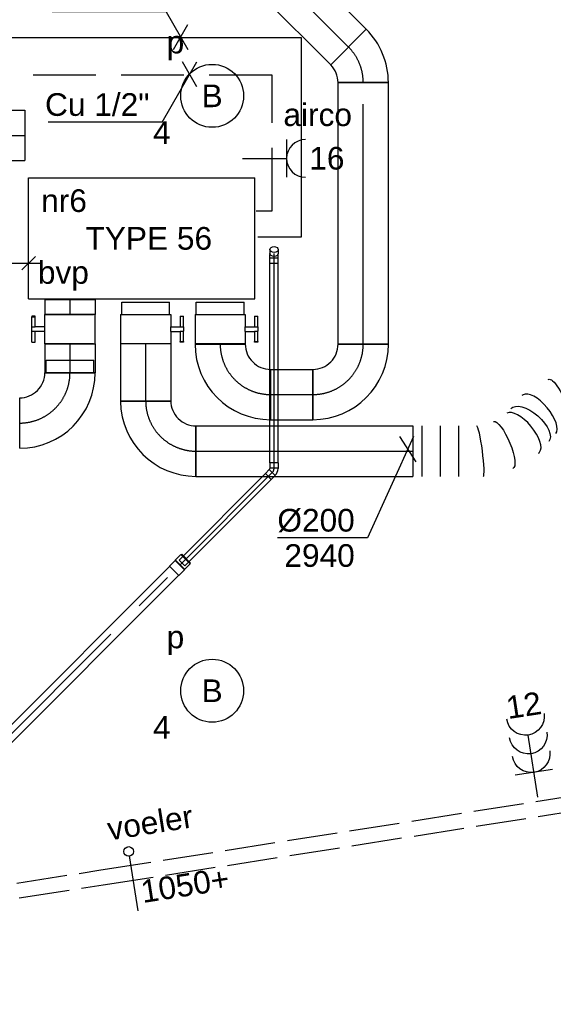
# Model space of a CAD drawing. Extents: x -329828 to 339781, y -55429 to 69176.
# Tile 116 of 140: x 38399 to 40520, y 13444 to 17353. Entities that reach past the tile are written whole.
import ezdxf
from ezdxf.enums import TextEntityAlignment as Align

# ---------------------------------------------------------------- set-up
doc = ezdxf.new("R2010")
doc.units = 0
doc.header["$LTSCALE"] = 50
for name, pattern in [('2322140', [45, 40, -5]), ('2322203', [45, 5, -2, 5, -2, 5, -2, 5, -2, 5, -2, 5, -5]), ('CENTER2', [28.575000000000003, 19.05, -3.175, 3.175, -3.175]), ('E_GOOT3', [5, 4, -1])]:
    doc.linetypes.add(name, pattern=pattern)
doc.layers.get('0').update_dxf_attribs({"linetype": 'CONTINUOUS'})
for name, color, linetype in [('AIRCO', 3, 'CONTINUOUS'), ('EL6131--_WG', 2, 'CONTINUOUS'), ('EL6222--', 3, 'CONTINUOUS'), ('EL6311--', 3, 'CONTINUOUS'), ('WL524---_D', 153, 'CONTINUOUS'), ('WL524---_HARTLIJN', 8, 'CONTINUOUS'), ('WL5448--', 4, 'CONTINUOUS'), ('WL570---_RETOUR', 112, 'CONTINUOUS'), ('WL570---_TOEVOER', 3, 'CONTINUOUS'), ('WL570---_TOEVOER_HL', 8, 'CONTINUOUS'), ('WL5911--_D', 2, 'CONTINUOUS'), ('WM5448--', 1, 'CONTINUOUS'), ('WM570---_TOEVOER', 1, 'CONTINUOUS'), ('WM570---_TOEVOER_PR', 1, 'CONTINUOUS')]:
    doc.layers.add(name, color=color, linetype=linetype)
doc.styles.add('BURO-018', font='ARIAL.TTF', dxfattribs={"height": 90})
doc.styles.add('BURO-025', font='ARIAL.TTF', dxfattribs={"height": 125})

# ---------------------------------------------------------------- blocks, each defined once
blk = doc.blocks.new('1115B3A')
at = {"color": 0, "linetype": 'Continuous'}
blk.add_circle((0, 0), 2.5, dxfattribs=at)
at = {"color": 0, "linetype": 'Continuous', "style": 'BURO-018'}
for tag, p in [('E_GKAST', (0, 8)), ('E_GROEP', (0, 5)), ('E_SGROEP', (4.5, 5)), ('E_ARMCODE', (0, 0)), ('E_SLET', (4.5, -1))]:
    blk.add_attdef(tag, text='', height=1.8, dxfattribs=at).set_placement(p, align=Align.MIDDLE)
blk = doc.blocks.new('111304B')
at = {"color": 0, "linetype": 'Continuous'}
for p, q in [((0, 1), (0, 6)), ((-1.5, 3), (1.5, 3))]:
    blk.add_line(p, q, dxfattribs=at)
for centre in [(0, 7.5), (0, 6), (0, 4.5)]:
    blk.add_arc(centre, 1.5, 180, 0, dxfattribs=at)
at = {"color": 0, "linetype": 'Continuous', "style": 'BURO-018'}
for tag, p in [('E_GKAST', (0, 13)), ('E_GROEP', (0, 10)), ('E_SGROEP', (4.5, 10))]:
    blk.add_attdef(tag, text='', height=1.8, dxfattribs=at).set_placement(p, align=Align.MIDDLE)
at = {"color": 0, "linetype": 'Continuous', "style": 'BURO-018', "flags": 1}
for tag, height, p in [('E_VERMCODE', 1.8, (13, 10)), ('E_MATCODE', 1.799999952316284, (0, 0))]:
    blk.add_attdef(tag, text='', height=height, dxfattribs=at).set_placement(p, align=Align.MIDDLE)
blk = doc.blocks.new('*U131')
at = {"layer": 'WM570---_TOEVOER', "color": 0, "ltscale": 10}
for p, q in [((22.80837683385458, 50), (-160.5179592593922, -351.8837846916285)), ((-32.14817012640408, 50), (32.14817012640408, -50)), ((-160.5179592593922, -351.8837846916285), (-518.0895827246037, -351.8837846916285))]:
    blk.add_line(p, q, dxfattribs=at)
at = {"layer": 'WM570---_TOEVOER', "color": 0, "style": 'BURO-018'}
for s, p in [('%%c200', (-518.0895827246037, -326.8837846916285)), ('2940', (-490.2178228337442, -466.8837846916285))]:
    blk.add_text(s, height=90, dxfattribs=at).set_placement(p)
blk = doc.blocks.new('*U223')
at = {"color": 0, "ltscale": 10}
for p, q in [((1.818989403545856e-12, 100, -2940), (115.5941694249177, 100, -2940)), ((1.818989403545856e-12, -96.43638050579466, -2940), (1.78740002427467e-12, 100, -2940)), ((115.5941694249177, 100, -2940), (115.5941694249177, -100, -2940)), ((1.818989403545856e-12, -100, -2940), (115.5941694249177, -99.99999999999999, -2940))]:
    blk.add_line(p, q, dxfattribs=at)
at = {"layer": 'WL570---_TOEVOER_HL', "linetype": 'CENTER2'}
blk.add_line((1.818989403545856e-12, 0, -2940), (115.5941694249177, 1.858896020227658e-14, -2940), dxfattribs=at)
at = {"layer": 'WM570---_TOEVOER_PR', "color": 1, "style": 'BURO-018'}
blk.add_attdef('POSNR', text='', height=90, dxfattribs=at).set_placement((0, 0), align=Align.MIDDLE)
blk = doc.blocks.new('*U224')
at = {"color": 0, "ltscale": 10}
for p, q in [((1.818989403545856e-12, 100, -2940), (229.6629012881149, 100, -2940)), ((229.6629012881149, 100, -2940), (229.6629012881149, -100, -2940)), ((1.818989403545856e-12, -100, -2940), (229.6629012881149, -99.99999999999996, -2940))]:
    blk.add_line(p, q, dxfattribs=at)
at = {"layer": 'WL570---_TOEVOER_HL', "linetype": 'CENTER2'}
blk.add_line((1.818989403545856e-12, 0, -2940), (229.6629012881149, 3.693261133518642e-14, -2940), dxfattribs=at)
at = {"layer": 'WM570---_TOEVOER_PR', "color": 1, "style": 'BURO-018'}
blk.add_attdef('POSNR', text='', height=90, dxfattribs=at).set_placement((0, 0), align=Align.MIDDLE)
blk = doc.blocks.new('*U260')
at = {"color": 0, "ltscale": 10}
for p, q in [((0, 100, -2944.999999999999), (701.3267783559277, 100, -2944.999999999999)), ((701.3267783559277, 100, -2944.999999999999), (701.3267783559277, -100, -2944.999999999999)), ((0, -100, -2944.999999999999), (701.3267783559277, -100, -2944.999999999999))]:
    blk.add_line(p, q, dxfattribs=at)
at = {"layer": 'WL570---_TOEVOER_HL', "linetype": 'CENTER2'}
blk.add_line((0, 0, -2944.999999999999), (701.3267783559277, 0, -2944.999999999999), dxfattribs=at)
at = {"layer": 'WM570---_TOEVOER_PR', "color": 1, "style": 'BURO-018'}
blk.add_attdef('POSNR', text='', height=90, dxfattribs=at).set_placement((0, 0), align=Align.MIDDLE)
blk = doc.blocks.new('*U368')
at = {"color": 0, "ltscale": 10}
for p, q in [((0, 100, -2940), (1392.953520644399, 99.99999999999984, -2940)), ((5.456968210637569e-12, -99.99999999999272, -2940), (3.388400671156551e-13, 100.000000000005, -2940)), ((1392.953520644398, 100, -2940), (1392.953520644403, -99.99999999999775, -2940)), ((5.456968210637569e-12, -99.99999999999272, -2940), (1392.953520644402, -99.99999999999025, -2940))]:
    blk.add_line(p, q, dxfattribs=at)
at = {"layer": 'WL570---_TOEVOER_HL', "linetype": 'CENTER2'}
blk.add_line((0, 7.275957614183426e-12, -2940), (1392.953520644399, 7.121308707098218e-12, -2940), dxfattribs=at)
at = {"layer": 'WM570---_TOEVOER_PR', "color": 1, "style": 'BURO-018'}
blk.add_attdef('POSNR', text='', height=90, dxfattribs=at).set_placement((0, 0), align=Align.MIDDLE)
blk = doc.blocks.new('*U370')
at = {"color": 0, "ltscale": 10}
for p, q in [((-12.16223663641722, 129.2591196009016, -2940), (129.2591196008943, -12.1622366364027, -2940)), ((-82.79999999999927, -99.99999999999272, -2940), (-82.79999999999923, 100.0000000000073, -2940))]:
    blk.add_line(p, q, dxfattribs=at)
for centre, radius, start, end in [((-82.80000000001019, 199.8968829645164, -2940), 99.89688296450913, 270.0000000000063, 314.9999999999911), ((-82.80000000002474, 199.8968829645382, -2940), 299.896882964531, 270.0000000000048, 314.999999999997)]:
    blk.add_arc(centre, radius, start, end, dxfattribs=at)
at = {"layer": 'WL570---_TOEVOER_HL', "linetype": 'CENTER2'}
blk.add_arc((-82.79999999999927, 199.8968829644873, -2940), 199.89688296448, 270, 315, dxfattribs=at)
at = {"layer": 'WM570---_TOEVOER_PR', "color": 1, "style": 'BURO-018'}
blk.add_attdef('POSNR', text='', height=90, dxfattribs=at).set_placement((0, 0), align=Align.MIDDLE)
blk = doc.blocks.new('*U371')
at = {"color": 0, "ltscale": 10}
for p, q in [((-99.99999999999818, 200, -2940), (100.0000000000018, 200, -2940)), ((-199.9999999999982, -100, -2940), (-199.9999999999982, 100, -2940))]:
    blk.add_line(p, q, dxfattribs=at)
for centre, radius, start, end in [((-199.9999999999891, 199.9999999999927, -2940), 99.99999999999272, 269.9999999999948, 4.156675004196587e-12), ((-200, 200, -2940), 300, 270.0000000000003, 0)]:
    blk.add_arc(centre, radius, start, end, dxfattribs=at)
at = {"layer": 'WL570---_TOEVOER_HL', "linetype": 'CENTER2'}
blk.add_arc((-199.9999999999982, 200, -2940), 200, 270, 0, dxfattribs=at)
at = {"layer": 'WM570---_TOEVOER_PR', "color": 1, "style": 'BURO-018'}
blk.add_attdef('POSNR', text='', height=90, dxfattribs=at).set_placement((0, 0), align=Align.MIDDLE)
blk = doc.blocks.new('*U372')
at = {"color": 0, "ltscale": 10}
for p, q in [((1.818989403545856e-12, 100, -2940), (1.339867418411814, 100, -2940)), ((1.818989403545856e-12, -100, -2940), (1.339867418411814, -100, -2940))]:
    blk.add_line(p, q, dxfattribs=at)
at = {"layer": 'WL570---_TOEVOER_HL', "linetype": 'CENTER2'}
blk.add_line((1.818989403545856e-12, 0, -2940), (1.339867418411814, 2.154671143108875e-16, -2940), dxfattribs=at)
at = {"layer": 'WM570---_TOEVOER_PR', "color": 1, "style": 'BURO-018'}
blk.add_attdef('POSNR', text='', height=90, dxfattribs=at).set_placement((0, 0), align=Align.MIDDLE)
blk = doc.blocks.new('*U373')
at = {"color": 2, "ltscale": 10}
for p, q in [((-9.699999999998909, 150.0000000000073, -2940), (-51.23601183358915, 150.0000000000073, -2940)), ((-51.23601183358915, 136.6666666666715, -2940), (-51.23601183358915, 150.0000000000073, -2940)), ((-51.23601183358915, 136.6666666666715, -2940), (-9.699999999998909, 136.6666666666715, -2940)), ((-9.699999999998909, 100, -2940), (-9.699999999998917, 150, -2940)), ((-9.699999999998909, 150, -2940), (7.442182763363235, 150, -2940)), ((7.442182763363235, 136.6666666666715, -2940), (7.442182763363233, 150, -2940)), ((49.56934516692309, 150.0000000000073, -2940), (7.442182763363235, 150.0000000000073, -2940)), ((7.442182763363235, 136.6666666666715, -2940), (49.56934516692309, 136.6666666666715, -2940)), ((9.700000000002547, 100, -2940), (9.700000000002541, 136.6666666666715, -2940)), ((49.56934516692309, 150.0000000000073, -2940), (51.23601183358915, 150.0000000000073, -2940)), ((49.56934516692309, 136.6666666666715, -2940), (49.56934516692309, 150.0000000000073, -2940)), ((51.23601183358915, 136.6666666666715, -2940), (49.56934516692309, 136.6666666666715, -2940)), ((51.23601183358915, 150.0000000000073, -2940), (51.23601183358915, 136.6666666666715, -2940)), ((-58.19999999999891, 95, -2940), (-107.6999999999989, 94.99999999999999, -2940)), ((-107.6999999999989, -95, -2940), (-107.6999999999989, 95, -2940)), ((-58.19999999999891, 100, -2940), (-9.699999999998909, 100, -2940)), ((-58.19999999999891, -100, -2940), (-58.19999999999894, 100, -2940)), ((9.700000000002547, 100, -2940), (58.20000000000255, 100, -2940)), ((58.20000000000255, 100, -2940), (58.20000000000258, -100, -2940)), ((-58.19999999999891, -95, -2940), (-107.6999999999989, -95.00000000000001, -2940)), ((-58.19999999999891, -100, -2940), (58.20000000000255, -99.99999999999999, -2940))]:
    blk.add_line(p, q, dxfattribs=at)
blk.add_spline([(9.650232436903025, 99.99518481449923, -2940), (9.501440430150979, 99.98093503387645, -2940), (9.25515078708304, 99.95783018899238, -2940), (8.913890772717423, 99.9268104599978, -2940), (8.481162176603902, 99.88913910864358, -2940), (7.961405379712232, 99.84635183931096, -2940), (7.359953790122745, 99.80019498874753, -2940), (6.682979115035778, 99.75255490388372, -2940), (5.937428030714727, 99.70538125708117, -2940), (5.130950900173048, 99.66060734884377, -2940), (4.271823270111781, 99.62007063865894, -2940), (3.368860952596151, 99.58543680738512, -2940), (2.431329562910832, 99.55813057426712, -2940), (1.46884944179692, 99.53927626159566, -2940), (0.4912969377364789, 99.5296507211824, -2940), (-0.4912969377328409, 99.5296507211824, -2940), (-1.468849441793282, 99.53927626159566, -2940), (-2.431329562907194, 99.55813057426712, -2940), (-3.368860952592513, 99.58543680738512, -2940), (-4.271823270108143, 99.62007063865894, -2940), (-5.13095090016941, 99.66060734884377, -2940), (-5.937428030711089, 99.70538125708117, -2940), (-6.68297911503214, 99.75255490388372, -2940), (-7.359953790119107, 99.80019498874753, -2940), (-7.961405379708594, 99.84635183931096, -2940), (-8.481162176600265, 99.88913910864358, -2940), (-8.913890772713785, 99.9268104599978, -2940), (-9.255150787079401, 99.95783018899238, -2940), (-9.50144043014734, 99.98093503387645, -2940), (-9.650232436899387, 99.99518481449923, -2940), (-9.699999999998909, 100, -2940)], degree=3, dxfattribs=at)
at = {"layer": 'WL570---_TOEVOER', "color": 1, "style": 'BURO-018'}
blk.add_attdef('I', text='', height=90, dxfattribs=at).set_placement((0, 0), align=Align.MIDDLE)
at = {"layer": 'WM570---_TOEVOER_PR', "color": 1, "style": 'BURO-018'}
blk.add_attdef('POSNR', text='', height=90, dxfattribs=at).set_placement((0, 0), align=Align.MIDDLE)
blk = doc.blocks.new('*U374')
at = {"color": 2, "ltscale": 10}
for p, q in [((240.0000000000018, 450, -2950), (-239.9999999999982, 449.9999999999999, -2950)), ((-239.9999999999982, -450, -2950), (-239.9999999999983, 450, -2950)), ((240.0000000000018, -450, -2950), (240.0000000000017, 450, -2950)), ((240.0000000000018, -450, -2950), (-239.9999999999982, -450.0000000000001, -2950))]:
    blk.add_line(p, q, dxfattribs=at)
at = {"layer": 'WL5911--_D', "color": 2, "style": 'BURO-025'}
blk.add_attdef('POSNR', text='', height=125, dxfattribs=at).set_placement((0, 0), align=Align.MIDDLE)
blk = doc.blocks.new('*U375')
at = {"color": 2, "ltscale": 10}
for p, q in [((-58.19999999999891, 100, -2940), (58.20000000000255, 100, -2940)), ((-58.19999999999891, -100, -2940), (-58.19999999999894, 95, -2940)), ((58.20000000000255, 95, -2940), (58.20000000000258, -100, -2940)), ((-58.19999999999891, -100, -2940), (-9.699999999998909, -99.99999999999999, -2940)), ((-9.699999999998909, -100, -2940), (-9.699999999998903, -136.6666666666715, -2940)), ((9.700000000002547, -100, -2940), (9.700000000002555, -150, -2940)), ((9.700000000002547, -100, -2940), (58.20000000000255, -99.99999999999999, -2940)), ((-51.23601183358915, -136.6666666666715, -2940), (-51.23601183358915, -150.0000000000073, -2940)), ((-49.56934516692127, -136.6666666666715, -2940), (-51.23601183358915, -136.6666666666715, -2940)), ((-51.23601183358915, -150.0000000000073, -2940), (-49.56934516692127, -150.0000000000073, -2940)), ((-7.442182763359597, -136.6666666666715, -2940), (-49.56934516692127, -136.6666666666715, -2940)), ((-49.56934516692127, -150.0000000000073, -2940), (-49.56934516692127, -136.6666666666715, -2940)), ((-7.442182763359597, -150.0000000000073, -2940), (-49.56934516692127, -150.0000000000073, -2940)), ((-7.442182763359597, -136.6666666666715, -2940), (-7.442182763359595, -150, -2940)), ((9.700000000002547, -150, -2940), (-7.442182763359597, -150, -2940)), ((51.23601183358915, -136.6666666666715, -2940), (9.700000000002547, -136.6666666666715, -2940)), ((51.23601183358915, -150.0000000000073, -2940), (9.700000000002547, -150.0000000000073, -2940)), ((51.23601183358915, -150.0000000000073, -2940), (51.23601183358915, -136.6666666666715, -2940))]:
    blk.add_line(p, q, dxfattribs=at)
blk.add_spline([(-9.650232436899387, -99.99518481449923, -2940), (-9.50144043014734, -99.98093503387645, -2940), (-9.255150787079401, -99.95783018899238, -2940), (-8.913890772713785, -99.9268104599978, -2940), (-8.481162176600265, -99.88913910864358, -2940), (-7.961405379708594, -99.84635183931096, -2940), (-7.359953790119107, -99.80019498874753, -2940), (-6.68297911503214, -99.75255490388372, -2940), (-5.937428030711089, -99.70538125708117, -2940), (-5.13095090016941, -99.66060734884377, -2940), (-4.271823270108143, -99.62007063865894, -2940), (-3.368860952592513, -99.58543680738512, -2940), (-2.431329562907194, -99.55813057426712, -2940), (-1.468849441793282, -99.53927626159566, -2940), (-0.4912969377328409, -99.5296507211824, -2940), (0.4912969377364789, -99.5296507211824, -2940), (1.46884944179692, -99.53927626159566, -2940), (2.431329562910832, -99.55813057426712, -2940), (3.368860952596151, -99.58543680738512, -2940), (4.271823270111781, -99.62007063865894, -2940), (5.130950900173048, -99.66060734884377, -2940), (5.937428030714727, -99.70538125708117, -2940), (6.682979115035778, -99.75255490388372, -2940), (7.359953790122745, -99.80019498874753, -2940), (7.961405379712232, -99.84635183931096, -2940), (8.481162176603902, -99.88913910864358, -2940), (8.913890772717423, -99.9268104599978, -2940), (9.25515078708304, -99.95783018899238, -2940), (9.501440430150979, -99.98093503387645, -2940), (9.650232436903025, -99.99518481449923, -2940), (9.700000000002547, -100, -2940)], degree=3, dxfattribs=at)
at = {"layer": 'WL570---_TOEVOER', "color": 1, "style": 'BURO-018'}
blk.add_attdef('I', text='', height=90, dxfattribs=at).set_placement((0, 0), align=Align.MIDDLE)
at = {"layer": 'WM570---_TOEVOER_PR', "color": 1, "style": 'BURO-018'}
blk.add_attdef('POSNR', text='', height=90, dxfattribs=at).set_placement((0, 0), align=Align.MIDDLE)
blk = doc.blocks.new('*U376')
at = {"color": 2, "ltscale": 10}
for p, q in [((-9.699999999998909, 150.0000000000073, -2940), (-51.23601183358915, 150.0000000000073, -2940)), ((-51.23601183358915, 136.6666666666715, -2940), (-51.23601183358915, 150.0000000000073, -2940)), ((-51.23601183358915, 136.6666666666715, -2940), (-9.699999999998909, 136.6666666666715, -2940)), ((-9.699999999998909, 100, -2940), (-9.699999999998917, 150, -2940)), ((-9.699999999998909, 150, -2940), (7.442182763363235, 150, -2940)), ((7.442182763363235, 136.6666666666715, -2940), (7.442182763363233, 150, -2940)), ((49.56934516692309, 150.0000000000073, -2940), (7.442182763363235, 150.0000000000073, -2940)), ((7.442182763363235, 136.6666666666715, -2940), (49.56934516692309, 136.6666666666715, -2940)), ((9.700000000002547, 100, -2940), (9.700000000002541, 136.6666666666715, -2940)), ((49.56934516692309, 150.0000000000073, -2940), (51.23601183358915, 150.0000000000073, -2940)), ((49.56934516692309, 136.6666666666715, -2940), (49.56934516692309, 150.0000000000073, -2940)), ((51.23601183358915, 136.6666666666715, -2940), (49.56934516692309, 136.6666666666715, -2940)), ((51.23601183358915, 150.0000000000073, -2940), (51.23601183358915, 136.6666666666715, -2940)), ((-58.19999999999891, 95, -2940), (-107.6999999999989, 94.99999999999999, -2940)), ((-107.6999999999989, -95, -2940), (-107.6999999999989, 95, -2940)), ((-58.19999999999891, 100, -2940), (-9.699999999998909, 100, -2940)), ((-58.19999999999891, -100, -2940), (-58.19999999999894, 100, -2940)), ((9.700000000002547, 100, -2940), (58.20000000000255, 100, -2940)), ((58.20000000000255, 100, -2940), (58.20000000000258, -100, -2940)), ((-58.19999999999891, -95, -2940), (-107.6999999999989, -95.00000000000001, -2940)), ((-58.19999999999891, -100, -2940), (58.20000000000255, -99.99999999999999, -2940))]:
    blk.add_line(p, q, dxfattribs=at)
blk.add_spline([(9.650232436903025, 99.99518481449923, -2940), (9.501440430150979, 99.98093503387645, -2940), (9.25515078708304, 99.95783018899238, -2940), (8.913890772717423, 99.9268104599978, -2940), (8.481162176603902, 99.88913910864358, -2940), (7.961405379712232, 99.84635183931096, -2940), (7.359953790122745, 99.80019498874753, -2940), (6.682979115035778, 99.75255490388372, -2940), (5.937428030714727, 99.70538125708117, -2940), (5.130950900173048, 99.66060734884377, -2940), (4.271823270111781, 99.62007063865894, -2940), (3.368860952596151, 99.58543680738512, -2940), (2.431329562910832, 99.55813057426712, -2940), (1.46884944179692, 99.53927626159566, -2940), (0.4912969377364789, 99.5296507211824, -2940), (-0.4912969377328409, 99.5296507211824, -2940), (-1.468849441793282, 99.53927626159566, -2940), (-2.431329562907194, 99.55813057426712, -2940), (-3.368860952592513, 99.58543680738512, -2940), (-4.271823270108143, 99.62007063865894, -2940), (-5.13095090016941, 99.66060734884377, -2940), (-5.937428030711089, 99.70538125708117, -2940), (-6.68297911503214, 99.75255490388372, -2940), (-7.359953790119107, 99.80019498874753, -2940), (-7.961405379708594, 99.84635183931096, -2940), (-8.481162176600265, 99.88913910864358, -2940), (-8.913890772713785, 99.9268104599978, -2940), (-9.255150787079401, 99.95783018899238, -2940), (-9.50144043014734, 99.98093503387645, -2940), (-9.650232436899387, 99.99518481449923, -2940), (-9.699999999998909, 100, -2940)], degree=3, dxfattribs=at)
at = {"layer": 'WL570---_TOEVOER', "color": 1, "style": 'BURO-018'}
blk.add_attdef('I', text='', height=90, dxfattribs=at).set_placement((0, 0), align=Align.MIDDLE)
at = {"layer": 'WM570---_TOEVOER_PR', "color": 1, "style": 'BURO-018'}
blk.add_attdef('POSNR', text='', height=90, dxfattribs=at).set_placement((0, 0), align=Align.MIDDLE)
blk = doc.blocks.new('*U377')
at = {"color": 0, "ltscale": 10}
for p, q in [((1.818989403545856e-12, 100, -2940), (59.38130599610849, 100, -2940)), ((1.818989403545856e-12, -100, -2940), (1.786826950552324e-12, 100, -2940)), ((59.38130599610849, 100, -2940), (59.38130599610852, -96.43638050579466, -2940)), ((1.818989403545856e-12, -100, -2940), (59.38130599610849, -99.99999999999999, -2940))]:
    blk.add_line(p, q, dxfattribs=at)
at = {"layer": 'WL570---_TOEVOER_HL', "linetype": 'CENTER2'}
blk.add_line((1.818989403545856e-12, 0, -2940), (59.38130599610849, 9.549242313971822e-15, -2940), dxfattribs=at)
at = {"layer": 'WM570---_TOEVOER_PR', "color": 1, "style": 'BURO-018'}
blk.add_attdef('POSNR', text='', height=90, dxfattribs=at).set_placement((0, 0), align=Align.MIDDLE)
blk = doc.blocks.new('*U517')
at = {"color": 0, "ltscale": 10}
for p, q in [((0, 100, -2940), (168.6058555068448, 100, -2940)), ((0, -100, -2940), (0, 100, -2940)), ((168.6058555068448, 100, -2940), (168.6058555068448, -100, -2940)), ((0, -100, -2940), (168.6058555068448, -100, -2940))]:
    blk.add_line(p, q, dxfattribs=at)
at = {"layer": 'WL570---_TOEVOER_HL', "linetype": 'CENTER2'}
blk.add_line((0, 0, -2940), (168.6058555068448, 0, -2940), dxfattribs=at)
at = {"layer": 'WM570---_TOEVOER_PR', "color": 1, "style": 'BURO-018'}
blk.add_attdef('POSNR', text='', height=90, dxfattribs=at).set_placement((0, 0), align=Align.MIDDLE)
blk = doc.blocks.new('*U518')
at = {"color": 0, "ltscale": 10}
for p, q in [((0, 100.0000000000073, -2940), (1038.310639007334, 100.0000000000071, -2940)), ((0, -99.99999999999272, -2940), (3.673940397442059e-14, 100.0000000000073, -2940)), ((1038.310639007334, 100.0000000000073, -2940), (1038.310639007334, -99.99999999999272, -2940)), ((0, -99.99999999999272, -2940), (1038.310639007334, -99.99999999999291, -2940))]:
    blk.add_line(p, q, dxfattribs=at)
at = {"layer": 'WL570---_TOEVOER_HL', "linetype": 'CENTER2'}
blk.add_line((0, 7.275957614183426e-12, -2940), (1038.310639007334, 7.08522304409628e-12, -2940), dxfattribs=at)
at = {"layer": 'WM570---_TOEVOER_PR', "color": 1, "style": 'BURO-018'}
blk.add_attdef('POSNR', text='', height=90, dxfattribs=at).set_placement((0, 0), align=Align.MIDDLE)
blk = doc.blocks.new('*U519')
at = {"color": 0, "ltscale": 10}
for p, q in [((-100, 200, -2940), (100, 200, -2940)), ((-200, -100, -2940), (-200, 100, -2940))]:
    blk.add_line(p, q, dxfattribs=at)
for centre, radius, start, end in [((-199.9999999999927, 199.9999999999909, -2940), 99.9999999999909, 269.9999999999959, 5.195843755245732e-12), ((-200, 200.0000000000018, -2940), 300.0000000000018, 270, 359.9999999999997)]:
    blk.add_arc(centre, radius, start, end, dxfattribs=at)
at = {"layer": 'WL570---_TOEVOER_HL', "linetype": 'CENTER2'}
blk.add_arc((-200, 200, -2940), 200, 270, 0, dxfattribs=at)
at = {"layer": 'WM570---_TOEVOER_PR', "color": 1, "style": 'BURO-018'}
blk.add_attdef('POSNR', text='', height=90, dxfattribs=at).set_placement((0, 0), align=Align.MIDDLE)
blk = doc.blocks.new('*U520')
at = {"color": 0, "ltscale": 10}
for p, q in [((-95, 200, -2940), (-95, 249.5, -2940)), ((-95, 249.5, -2940), (95, 249.5, -2940)), ((95, 200, -2940), (95, 249.5, -2940)), ((-100, 200, -2940), (100, 200, -2940)), ((-95, 200, -2940), (95, 200, -2940)), ((-200, -100, -2940), (-200, 100, -2940))]:
    blk.add_line(p, q, dxfattribs=at)
for centre, radius, start, end in [((-199.9999999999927, 199.9999999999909, -2940), 99.9999999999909, 269.9999999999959, 5.195843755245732e-12), ((-200, 200.0000000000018, -2940), 300.0000000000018, 270, 359.9999999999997)]:
    blk.add_arc(centre, radius, start, end, dxfattribs=at)
at = {"layer": 'WL570---_TOEVOER_HL', "linetype": 'CENTER2'}
blk.add_arc((-200, 200, -2940), 200, 270, 0, dxfattribs=at)
at = {"layer": 'WM570---_TOEVOER_PR', "color": 1, "style": 'BURO-018'}
blk.add_attdef('POSNR', text='', height=90, dxfattribs=at).set_placement((0, 0), align=Align.MIDDLE)
blk = doc.blocks.new('*U522')
at = {"color": 0, "ltscale": 10}
for p, q in [((-99.99999999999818, 200, -2940), (100.0000000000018, 200, -2940)), ((-199.9999999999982, -100, -2940), (-199.9999999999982, 100, -2940))]:
    blk.add_line(p, q, dxfattribs=at)
for centre, radius, start, end in [((-199.9999999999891, 199.9999999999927, -2940), 99.99999999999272, 269.9999999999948, 4.156675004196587e-12), ((-200, 200, -2940), 300, 270.6656053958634, 0)]:
    blk.add_arc(centre, radius, start, end, dxfattribs=at)
at = {"layer": 'WL570---_TOEVOER_HL', "linetype": 'CENTER2'}
blk.add_arc((-199.9999999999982, 200, -2940), 200, 270, 0, dxfattribs=at)
at = {"layer": 'WM570---_TOEVOER_PR', "color": 1, "style": 'BURO-018'}
blk.add_attdef('POSNR', text='', height=90, dxfattribs=at).set_placement((0, 0), align=Align.MIDDLE)
blk = doc.blocks.new('*U523')
at = {"color": 0, "ltscale": 10}
for p, q in [((0, 100, -2940), (861.66759634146, 100, -2940)), ((0, -100, -2940), (0, 100, -2940)), ((861.66759634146, 100, -2940), (861.66759634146, -100, -2940)), ((0, -100, -2940), (861.66759634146, -100, -2940))]:
    blk.add_line(p, q, dxfattribs=at)
at = {"layer": 'WL570---_TOEVOER_HL', "linetype": 'CENTER2'}
blk.add_line((0, 0, -2940), (861.66759634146, 0, -2940), dxfattribs=at)
at = {"layer": 'WM570---_TOEVOER_PR', "color": 1, "style": 'BURO-018'}
blk.add_attdef('POSNR', text='', height=90, dxfattribs=at).set_placement((0, 0), align=Align.MIDDLE)
blk = doc.blocks.new('*U524')
at = {"color": 0, "ltscale": 10}
for p, q in [((657.7903573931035, 316.2460199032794, -2940), (657.5557889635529, 316.2152496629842, -2940)), ((719.2979315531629, 316.2460199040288, -2940), (719.2979315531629, 116.2460199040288, -2940)), ((750.3474996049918, 316.2460199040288, -2940), (750.3474996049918, 116.2460199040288, -2940)), ((0, 100, -2940), (0, -100, -2940)), ((36.43940715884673, 100, -2940), (36.43940715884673, -100, -2940)), ((109.3182214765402, 100, -2940), (109.3182214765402, -100, -2940)), ((182.1970357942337, 100, -2940), (182.1970357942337, -100, -2940)), ((280.1440171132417, -100.0000000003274, -2940), (280.3785855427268, -99.96922976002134, -2940))]:
    blk.add_line(p, q, dxfattribs=at)
for centre, major_axis, ratio, start_param, end_param in [((670.7888647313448, 216.2460199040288, -2940), (13.11680060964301, -99.99230714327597), 0.09456328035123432, 0.0124039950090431, 3.129188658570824), ((500.9686369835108, 145.0135767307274, -2940), (64.95814945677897, -77.3782348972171), 0.424090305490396, 0.06741812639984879, 3.074174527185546), ((500.9686369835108, 145.0135767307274, -2940), (64.95814945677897, -77.3782348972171), 0.424090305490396, 3.074174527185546, 3.209010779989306), ((436.9657375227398, 71.23244317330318, -2940), (-64.95814945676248, 77.37823489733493), 0.4240903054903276, 3.209010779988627, 6.215767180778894), ((267.1455097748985, 0, -2940), (-13.11680060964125, 99.99230714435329), 0.09456328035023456, 3.153996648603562, 6.270781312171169), ((436.9657375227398, 71.23244317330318, -2940), (-64.95814945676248, 77.37823489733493), 0.4240903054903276, 3.07417452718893, 3.209010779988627)]:
    blk.add_ellipse(centre, major_axis=major_axis, ratio=ratio, start_param=start_param, end_param=end_param, dxfattribs=at)
at = {"color": 0, "ltscale": 10, "extrusion": (0, 0, -1)}
for centre, major_axis, ratio, start_param, end_param in [((578.7147159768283, 191.6668457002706, -2940), (-39.35860942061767, 92.91833040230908), 0.2737182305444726, 6.244686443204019, 9.386279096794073), ((464.712849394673, 103.218702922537, -2940), (-75.5388772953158, 65.52768893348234), 0.487879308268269, 0, 3.141592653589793), ((359.219658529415, 24.57917420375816, -2940), (39.35860942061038, -92.91833040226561), 0.273718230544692, 3.180091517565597, 6.321684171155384)]:
    blk.add_ellipse(centre, major_axis=major_axis, ratio=ratio, start_param=start_param, end_param=end_param, dxfattribs=at)
at = {"layer": 'WM570---_TOEVOER_PR', "color": 1, "style": 'BURO-018'}
blk.add_attdef('POSNR', text='', height=90, dxfattribs=at).set_placement((0, 0), align=Align.MIDDLE)
blk = doc.blocks.new('*U525', base_point=(38723.76351155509, 17132.91198690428, 2900))
at = {"color": 0, "linetype": 'Continuous'}
for p, q in [((38614.06696040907, 16942.91198690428, 2900), (38752.63102501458, 17182.91198690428, 2900)), ((38752.63102501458, 17082.91198690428, 2900), (38694.89599809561, 17182.91198690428, 2900)), ((38614.06696040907, 16942.91198690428, 2900), (38161.1542728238, 16942.91198690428, 2900))]:
    blk.add_line(p, q, dxfattribs=at)
at = {"color": 0, "linetype": 'Continuous', "style": 'BURO-018'}
blk.add_text('Cu 1/2"', height=90, dxfattribs=at).set_placement((38564.06696040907, 16967.91198690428, 2900), align=Align.RIGHT)
blk = doc.blocks.new('*U526', base_point=(38688.08714651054, 17281.12480430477, 2900))
at = {"color": 0, "linetype": 'Continuous'}
for p, q in [((38630.35211959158, 17381.12480430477, 2900), (38177.43943200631, 17381.12480430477, 2900)), ((38630.35211959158, 17381.12480430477, 2900), (38716.95465997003, 17231.12480430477, 2900)), ((38659.21963305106, 17231.12480430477, 2900), (38716.95465997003, 17331.12480430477, 2900))]:
    blk.add_line(p, q, dxfattribs=at)
at = {"color": 0, "linetype": 'Continuous', "style": 'BURO-018'}
blk.add_text('Cu 1/4"', height=90, dxfattribs=at).set_placement((38580.35211959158, 17406.12480430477, 2900), align=Align.RIGHT)
blk = doc.blocks.new('*U1204')
at = {"color": 0, "ltscale": 10}
for p, q in [((7.275957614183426e-12, 25.00000000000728, -2750.000000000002), (1308.345514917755, 25.0000000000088, -2750.000000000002)), ((7.275957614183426e-12, -25, -2750.000000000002), (3.240296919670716e-12, 25.0000000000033, -2750.000000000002)), ((7.275957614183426e-12, -25, -2750.000000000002), (1308.345514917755, -24.99999999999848, -2750.000000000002))]:
    blk.add_line(p, q, dxfattribs=at)
at = {"layer": 'WL524---_HARTLIJN', "linetype": 'CENTER2'}
blk.add_line((7.275957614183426e-12, 3.637978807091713e-12, -2750.000000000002), (1339.34551491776, 4.90190520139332e-12, -2750.000000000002), dxfattribs=at)
at = {"layer": 'WL524---_D', "color": 1, "style": 'BURO-018'}
blk.add_attdef('POSNR', text='', height=90, dxfattribs=at).set_placement((0, 0), align=Align.MIDDLE)
blk = doc.blocks.new('*U1205')
at = {"color": 0, "ltscale": 10}
for p, q in [((-31, 26.25000000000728, -2750.000000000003), (33.00000000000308, 26.25000000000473, -2750.000000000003)), ((-31, 26.25000000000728, -2750.000000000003), (-30.99999999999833, -26.24999999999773, -2750.000000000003)), ((7.275957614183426e-12, 26.25000000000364, -2750.000000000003), (6.366684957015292e-12, -26.25000000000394, -2750.000000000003)), ((2, 26.25000000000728, -2750.000000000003), (1.999999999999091, -26.25000000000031, -2750.000000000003)), ((33, 26.25, -2750.000000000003), (33.00000000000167, -26.25000000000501, -2750.000000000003)), ((-31, -26.25, -2750.000000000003), (33.00000000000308, -26.25000000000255, -2750.000000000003))]:
    blk.add_line(p, q, dxfattribs=at)
at = {"layer": 'WL524---_HARTLIJN', "linetype": 'CENTER2'}
blk.add_line((0, 0, -2750.000000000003), (1.999999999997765, 2.733813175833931e-12, -2750.000000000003), dxfattribs=at)
at = {"layer": 'WL524---_D', "color": 1, "style": 'BURO-018'}
blk.add_attdef('POSNR', text='', height=90, dxfattribs=at).set_placement((0, 0), align=Align.MIDDLE)
blk = doc.blocks.new('*U1206')
at = {"color": 0, "ltscale": 10}
for p, q in [((31.00000000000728, 25.00000000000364, -2750.000000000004), (34.10000000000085, 25.00000000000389, -2750.000000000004)), ((34.09999999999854, 25.00000000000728, -2750.000000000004), (34.10000000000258, -24.99999999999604, -2750.000000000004)), ((31, -24.99999999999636, -2750.000000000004), (34.10000000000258, -24.9999999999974, -2750.000000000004))]:
    blk.add_line(p, q, dxfattribs=at)
at = {"layer": 'WL524---_HARTLIJN', "linetype": 'CENTER2'}
blk.add_line((7.275957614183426e-12, 3.637978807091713e-12, -2750.000000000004), (11.00000000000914, 1.952660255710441e-12, -2750.000000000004), dxfattribs=at)
at = {"layer": 'WL524---_D', "color": 1, "style": 'BURO-018'}
blk.add_attdef('POSNR', text='', height=90, dxfattribs=at).set_placement((0, 0), align=Align.MIDDLE)
blk = doc.blocks.new('*U1207')
at = {"color": 0, "ltscale": 10}
for p, q in [((-32, 16.80000000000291, -2757.000000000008), (-10, 16.80000000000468, -2757.000000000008)), ((-32, 16.80000000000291, -2757.000000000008), (-31.99999999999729, -16.80000000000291, -2757.000000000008)), ((-10, 16.80000000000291, -2757.000000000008), (-9.200000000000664, 16.00000000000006, -2757.000000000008)), ((-10, 16.80000000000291, -2757.000000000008), (-9.999999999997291, -16.80000000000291, -2757.000000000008)), ((-9.200000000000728, 16, -2757.000000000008), (-6.27589734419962, 16.00000000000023, -2757.000000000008)), ((-6.27589734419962, 16, -2757.000000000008), (-0.6269647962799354, 16.00000000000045, -2757.000000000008)), ((-0.6269647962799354, 16, -2757.000000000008), (3.448913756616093, 16.00000000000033, -2757.000000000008)), ((22.62741699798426, 16.80000000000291, -2757.000000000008), (7.071067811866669, 16.80000000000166, -2757.000000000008)), ((-32, -16.80000000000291, -2757.000000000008), (-10, -16.80000000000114, -2757.000000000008)), ((-10, -16.80000000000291, -2757.000000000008), (-9.200000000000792, -15.99999999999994, -2757.000000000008)), ((-9.200000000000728, -16, -2757.000000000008), (-6.27589734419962, -15.99999999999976, -2757.000000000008)), ((-6.27589734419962, -16, -2757.000000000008), (-0.6269647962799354, -15.99999999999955, -2757.000000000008)), ((-0.6269647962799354, -16, -2757.000000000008), (3.448913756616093, -15.99999999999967, -2757.000000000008)), ((22.62741699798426, -16.80000000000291, -2757.000000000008), (7.071067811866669, -16.80000000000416, -2757.000000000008))]:
    blk.add_line(p, q, dxfattribs=at)
at = {"color": 0, "ltscale": 10, "extrusion": (-1.941196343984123e-33, -1.232595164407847e-32, -1)}
for centre, end_param in [((7.071067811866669, 0, -2757.000000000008), 3.141592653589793), ((22.62741699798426, 0, -2757.000000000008), 6.280043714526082)]:
    blk.add_ellipse(centre, major_axis=(1.3547610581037e-12, -16.8), ratio=0.7071067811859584, start_param=0, end_param=end_param, dxfattribs=at)
at = {"layer": 'WL524---_HARTLIJN', "linetype": 'CENTER2'}
blk.add_line((-9.200000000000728, 0, -2757.000000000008), (6.505382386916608, 1.266490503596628e-12, -2757.000000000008), dxfattribs=at)
at = {"layer": 'WL524---_D', "color": 1, "style": 'BURO-018'}
blk.add_attdef('POSNR', text='', height=90, dxfattribs=at).set_placement((0, 0), align=Align.MIDDLE)
blk = doc.blocks.new('*U1208')
at = {"color": 0, "ltscale": 10}
for p, q in [((7.275957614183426e-12, 16.00000000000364, -2757.000000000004), (484.8007207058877, 16.0000000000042, -2757.000000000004)), ((7.275957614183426e-12, -16, -2757.000000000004), (2.120970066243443e-12, 16.00000000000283, -2757.000000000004)), ((7.275957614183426e-12, -16, -2757.000000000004), (484.8007207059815, -15.99999999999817, -2757.000000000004))]:
    blk.add_line(p, q, dxfattribs=at)
at = {"layer": 'WL524---_HARTLIJN', "linetype": 'CENTER2'}
blk.add_line((7.275957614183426e-12, 3.637978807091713e-12, -2757.000000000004), (506.8007207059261, 4.678903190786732e-12, -2757.000000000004), dxfattribs=at)
at = {"layer": 'WL524---_D', "color": 1, "style": 'BURO-018'}
blk.add_attdef('POSNR', text='', height=90, dxfattribs=at).set_placement((0, 0), align=Align.MIDDLE)
blk = doc.blocks.new('*U1209')
at = {"color": 0, "ltscale": 10}
for p, q in [((21.99999999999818, 16.00000000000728, -2757.000000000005), (836.0262201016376, 16.00000000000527, -2757.000000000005)), ((836.0262201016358, 16.00000000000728, -2757.000000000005), (836.0262201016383, -15.99999999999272, -2757.000000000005)), ((22, -15.99999999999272, -2757.000000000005), (836.0262201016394, -15.99999999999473, -2757.000000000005))]:
    blk.add_line(p, q, dxfattribs=at)
at = {"layer": 'WL524---_HARTLIJN', "linetype": 'CENTER2'}
blk.add_line((-1.818989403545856e-12, 7.275957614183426e-12, -2757.000000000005), (836.0262201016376, 6.982322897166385e-12, -2757.000000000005), dxfattribs=at)
at = {"layer": 'WL524---_D', "color": 1, "style": 'BURO-018'}
blk.add_attdef('POSNR', text='', height=90, dxfattribs=at).set_placement((0, 0), align=Align.MIDDLE)
blk = doc.blocks.new('*U1210')
at = {"color": 0, "ltscale": 10}
for p, q in [((-32.00000000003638, 16.79999999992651, -2757.000000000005), (-10.00000000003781, 16.80000000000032, -2757.000000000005)), ((-32.00000000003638, 16.79999999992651, -2757.000000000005), (-31.9999999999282, -16.80000000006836, -2757.000000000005)), ((-10.00000000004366, 16.79999999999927, -2757.000000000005), (-9.200000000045, 16.00000000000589, -2757.000000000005)), ((-10.00000000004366, 16.79999999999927, -2757.000000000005), (-9.999999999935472, -16.7999999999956, -2757.000000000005)), ((-9.199999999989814, 16.00000000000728, -2757.000000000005), (-4.808326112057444, 17.81909088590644, -2757.000000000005)), ((10.74802307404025, 34.50681092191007, -2757.000000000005), (-4.808326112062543, 18.95046173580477, -2757.000000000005)), ((-4.808326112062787, 18.9504617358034, -2757.000000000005), (-4.808326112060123, 17.81909088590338, -2757.000000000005)), ((18.95046173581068, -4.808326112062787, -2757.000000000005), (-4.808326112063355, 18.95046173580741, -2757.000000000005)), ((34.50681092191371, 10.74802307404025, -2757.000000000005), (10.74802307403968, 34.50681092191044, -2757.000000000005)), ((34.50681092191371, 10.74802307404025, -2757.000000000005), (18.95046173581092, -4.808326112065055, -2757.000000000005)), ((-31.99999999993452, -16.80000000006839, -2757.000000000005), (-9.999999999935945, -16.79999999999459, -2757.000000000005)), ((-9.999999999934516, -16.79999999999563, -2757.000000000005), (-9.19999999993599, -15.99999999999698, -2757.000000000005)), ((18.95046173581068, -4.808326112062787, -2757.000000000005), (17.81909088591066, -4.808326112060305, -2757.000000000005))]:
    blk.add_line(p, q, dxfattribs=at)
blk.add_arc((-9.199999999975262, 22.21076477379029, -2757.000000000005), 38.21076477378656, 269.9999999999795, 315.0000000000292, dxfattribs=at)
at = {"layer": 'WL524---_HARTLIJN', "linetype": 'CENTER2'}
blk.add_arc((-9.199999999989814, 22.21076477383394, -2757.000000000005), 22.21076477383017, 270.0000000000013, 314.9999999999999, dxfattribs=at)
at = {"layer": 'WL524---_D', "color": 1, "style": 'BURO-018'}
blk.add_attdef('POSNR', text='', height=90, dxfattribs=at).set_placement((0, 0), align=Align.MIDDLE)
blk = doc.blocks.new('111304')
at = {"color": 0, "linetype": 'Continuous'}
for p, q in [((-1.5, 4.5), (1.5, 4.5)), ((0, 1), (0, 4.5))]:
    blk.add_line(p, q, dxfattribs=at)
blk.add_arc((0, 6), 1.5, 180, 0, dxfattribs=at)
at = {"color": 0, "linetype": 'Continuous', "style": 'BURO-018'}
for tag, p in [('E_GKAST', (0, 11.5)), ('E_GROEP', (0, 8.5)), ('E_SGROEP', (4.5, 8.5))]:
    blk.add_attdef(tag, text='', height=1.8, dxfattribs=at).set_placement(p, align=Align.MIDDLE)
at = {"color": 0, "linetype": 'Continuous', "style": 'BURO-018', "flags": 1}
for tag, height, p in [('E_VERMCODE', 1.8, (13, 8.5)), ('E_MATCODE', 1.799999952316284, (0, 0))]:
    blk.add_attdef(tag, text='', height=height, dxfattribs=at).set_placement(p, align=Align.MIDDLE)

msp = doc.modelspace()

# ---------------------------------------------------------------- linework, layer by layer
at = {"layer": 'EL6131--_WG', "linetype": 'E_GOOT3'}
for p, q in [((38722.55779503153, 13976.92120736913, 3000), (42694.96835476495, 14601.06817691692, 3000)), ((38731.82076687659, 13917.64051983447, 3000), (42704.28132918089, 14541.79534580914, 3000)), ((35671.37773949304, 13502.79204172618, 3000), (38722.55779503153, 13976.92120736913, 3000)), ((35680.59069558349, 13443.5035821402, 3000), (38731.82076687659, 13917.64051983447, 3000))]:
    msp.add_line(p, q, dxfattribs=at)
at = {"layer": 'WL5448--', "linetype": '2322140'}
for p, q in [((39520.16707789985, 17281.1248043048, 2900), (35164.01266910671, 17281.1248043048, 2900)), ((39520.16707789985, 16490.45103798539, 2900), (39520.16707789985, 17281.1248043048, 2900)), ((39345.67932725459, 16490.45103798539, 2900), (39520.16707789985, 16490.45103798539, 2900))]:
    msp.add_line(p, q, dxfattribs=at)
at = {"layer": 'WL5448--', "linetype": '2322203'}
for p, q in [((39402.4548058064, 17132.91198690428, 2900), (35161.9575397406, 17132.91198690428, 2900)), ((39402.4548058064, 16593.62567778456, 2900), (39402.4548058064, 17132.91198690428, 2900)), ((39339.71954408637, 16593.62567778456, 2900), (39402.4548058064, 16593.62567778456, 2900))]:
    msp.add_line(p, q, dxfattribs=at)
at = {"layer": 'WL570---_RETOUR'}
msp.add_line((38869.86335266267, 13814.27692720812), (38835.52074173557, 14032.88129879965), dxfattribs=at)
msp.add_circle((38832.7304568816, 14050.33199256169), 19.1744541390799, dxfattribs=at)
at = {"layer": 'WL570---_TOEVOER', "color": 1}
for p, q in [((37912.35124529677, 16386.24974628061), (38483.95916839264, 16386.24974628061)), ((38462.07765223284, 16412.15663040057), (38407.87890481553, 16360.20480668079))]:
    msp.add_line(p, q, dxfattribs=at)

# ---------------------------------------------------------------- block references
at = {"layer": 'AIRCO', "rotation": 270}
msp.add_blockref('*U374', (38883.98183749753, 16485.12589662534, 2950), dxfattribs=at)
at = {"layer": 'EL6222--'}
ref = msp.add_blockref('111304', (39235.20427159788, 16801.98814373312), dxfattribs=dict(at, xscale=50, yscale=50, zscale=50, rotation=270))
ref.add_attrib('E_GROEP', '16', dxfattribs={"layer": '0', "color": 1, "linetype": 'Continuous', "height": 90, "style": 'BURO-018'}).set_placement((39620.3192027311, 16802.81422980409), align=Align.MIDDLE)
ref = msp.add_blockref('111304B', (40466.26391780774, 14216.20991745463), dxfattribs=dict(at, xscale=-49.99999999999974, yscale=50, zscale=50, rotation=8.740408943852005))
ref.add_attrib('E_GROEP', '12', dxfattribs={"layer": '0', "color": 1, "linetype": 'Continuous', "height": 90, "rotation": 8.740408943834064, "style": 'BURO-018'}).set_placement((40402.41276848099, 14631.51986967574), align=Align.MIDDLE)
at = {"layer": 'EL6311--'}
ref = msp.add_blockref('1115B3A', (39164.40648683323, 17050.48113101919), dxfattribs=dict(at, xscale=50.00000000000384, yscale=50, zscale=50, rotation=171.1197738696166))
ref.add_attrib('E_ARMCODE', 'B', dxfattribs={"layer": '0', "color": 1, "linetype": 'Continuous', "height": 90, "style": 'BURO-018'}).set_placement((39164.40648683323, 17050.48113101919), align=Align.MIDDLE)
ref.add_attrib('E_SLET', 'p', dxfattribs={"layer": '0', "color": 1, "linetype": 'Continuous', "height": 90, "style": 'BURO-018'}).set_placement((39018.51882407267, 17250.39808841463), align=Align.MIDDLE)
ref.add_attrib('E_GROEP', '4', dxfattribs={"layer": '0', "color": 1, "linetype": 'Continuous', "height": 90, "style": 'BURO-018'}).set_placement((38964.48952943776, 16904.59346825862), align=Align.MIDDLE)
ref = msp.add_blockref('1115B3A', (39164.40648683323, 14688.60406957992), dxfattribs=dict(at, xscale=50.00000000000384, yscale=50, zscale=50, rotation=171.1197738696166))
ref.add_attrib('E_ARMCODE', 'B', dxfattribs={"layer": '0', "color": 1, "linetype": 'Continuous', "height": 90, "style": 'BURO-018'}).set_placement((39164.40648683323, 14688.60406957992), align=Align.MIDDLE)
ref.add_attrib('E_SLET', 'p', dxfattribs={"layer": '0', "color": 1, "linetype": 'Continuous', "height": 90, "style": 'BURO-018'}).set_placement((39018.51882407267, 14888.52102697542), align=Align.MIDDLE)
ref.add_attrib('E_GROEP', '4', dxfattribs={"layer": '0', "color": 1, "linetype": 'Continuous', "height": 90, "style": 'BURO-018'}).set_placement((38964.48952943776, 14542.71640681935), align=Align.MIDDLE)
at = {"layer": 'WL524---_D'}
for name, p, rotation in [('*U1207', (39410.32206826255, 16417.72043805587, 2757.000000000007), 89.99999999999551), ('*U1209', (39410.32206826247, 15571.69421795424, 2757.000000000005), 89.99999999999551), ('*U1210', (39410.32206826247, 15561.69421795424, 2757.000000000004), 45.00000000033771), ('*U1208', (39044.88877412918, 15196.26092382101, 2757.000000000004), 45.00000000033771), ('*U1205', (39035.69638597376, 15187.06853566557, 2750.000000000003), 45.00000000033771), ('*U1206', (39037.11059953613, 15188.48274922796, 2750.000000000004), 45.00000000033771), ('*U1204', (38088.63609002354, 14240.00823971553, 2750.000000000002), 45.00000000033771)]:
    msp.add_blockref(name, p, dxfattribs=dict(at, rotation=rotation))
at = {"layer": 'WL570---_TOEVOER'}
for name, p, rotation in [('*U368', (39706.34411240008, 17244.24555738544, 2940), 134.9999999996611), ('*U370', (39764.89255388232, 17185.6971159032, 2940), 90), ('*U518', (39764.89255388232, 16064.58647689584, 2940), 90), ('*U377', (38599.44804570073, 16241.70765031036, 2940), 270), ('*U373', (38900.1453104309, 16124.12634431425, 2940), 270), ('*U376', (39196.28669837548, 16124.12634431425, 2940), 270), ('*U375', (38598.01166519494, 16124.12634431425, 2940), 270), ('*U223', (38599.44804570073, 16065.92634431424, 2940), 270), ('*U224', (38900.1453104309, 16065.92634431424, 2940), 270), ('*U372', (39196.28669837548, 16065.92634431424, 2940), 270), ('*U371', (39196.28669837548, 15864.58647689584, 2940), 270), ('*U522', (38900.1453104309, 15639.74846634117, 2940), 270)]:
    msp.add_blockref(name, p, dxfattribs=dict(at, rotation=rotation))
for name, p in [('*U260', (37718.40536569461, 16893.6120006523, 2944.999999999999)), ('*U519', (39764.89255388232, 15864.58647689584, 2940)), ('*U520', (38599.44804570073, 15751.2488507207, 2940)), ('*U517', (39396.28669837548, 15864.58647689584, 2940)), ('*U524', (39961.81290677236, 15639.74846634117, 2940)), ('*U523', (39100.1453104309, 15639.74846634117, 2940))]:
    msp.add_blockref(name, p, dxfattribs=at)
at = {"layer": 'WM5448--'}
for name, p in [('*U526', (39039.29866562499, 17284.17685149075, 2900)), ('*U525', (39074.97503066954, 17135.96403409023, 2900))]:
    msp.add_blockref(name, p, dxfattribs=at)
at = {"layer": 'WM570---_TOEVOER'}
msp.add_blockref('*U131', (39941.72598327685, 15647.26324774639, 2940), dxfattribs=at)

# ---------------------------------------------------------------- texts
at = {"layer": 'AIRCO', "color": 1, "style": 'BURO-018'}
msp.add_text('TYPE 56', height=90, dxfattribs=at).set_placement((38660.96055806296, 16439.67873613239))
at = {"layer": 'EL6222--', "color": 1, "style": 'BURO-018'}
for s, p in [('airco', (39447.63708008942, 16930.5404744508)), ('bvp', (38471.87254531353, 16304.47667846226))]:
    msp.add_text(s, height=90, dxfattribs=at).set_placement(p)
at = {"layer": 'WL570---_RETOUR', "style": 'BURO-018'}
for s, p in [('voeler', (38755.62496626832, 14093.84324991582)), ('1050+', (38888.99158718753, 13845.48143889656))]:
    msp.add_text(s, height=90, rotation=8.928158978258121, dxfattribs=at).set_placement(p)
at = {"layer": 'WL570---_TOEVOER', "color": 1, "style": 'BURO-018'}
msp.add_text('nr6', height=90, dxfattribs=at).set_placement((38484.88935117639, 16589.40705466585))

doc.saveas('drawing.dxf')
